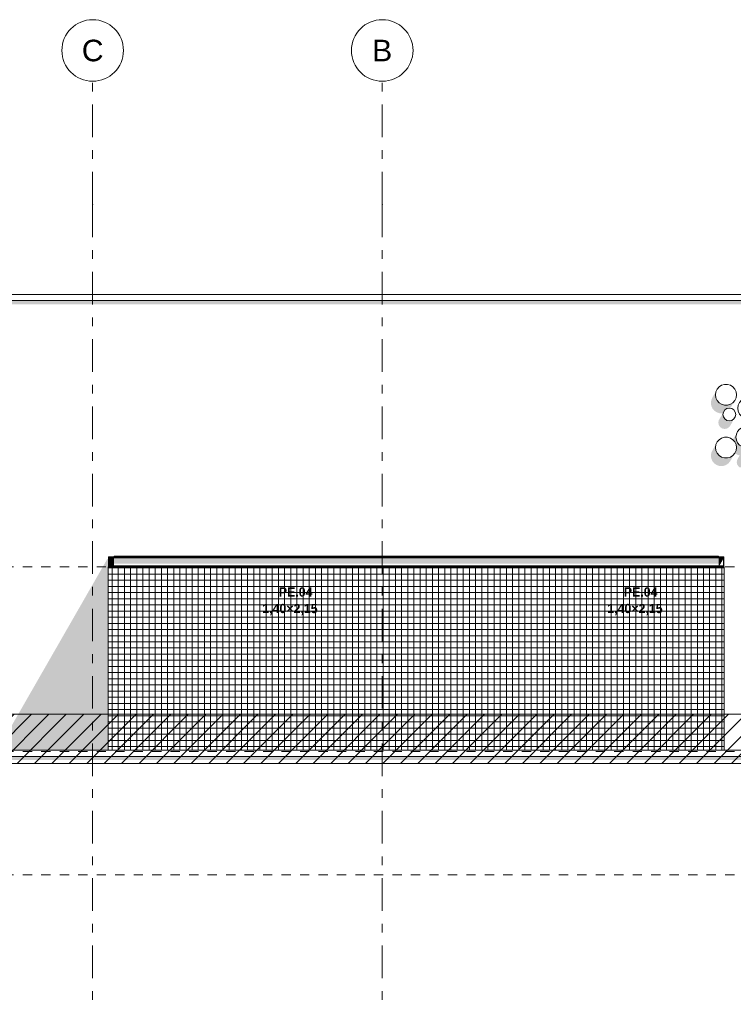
# Model space of a CAD drawing. Header units: millimetres. Extents: x -36476 to 2373, y -53000 to 10500.
# Tile 26 of 35: x -19700 to -13908, y 2508 to 10500. Entities that reach past the tile are written whole.
import ezdxf
from ezdxf.enums import TextEntityAlignment as Align

# ---------------------------------------------------------------- set-up
doc = ezdxf.new("R2010")
doc.units = ezdxf.units.MM
doc.header["$MEASUREMENT"] = 0
doc.linetypes.add('_TIRET COURT 1', pattern=[150, 75, -75])
doc.linetypes.add('Axe', pattern=[546.805537, 264.583325, -105.833328, 70.555556, -105.833328])
for name, color, linetype in [('Nouveau_0', 7, 'Continuous'), ('Nouveau_2D - Dessin général', 7, 'Continuous'), ('Nouveau_2D - Etiquettes 50ème', 7, 'Continuous'), ('Nouveau__Constr - Poutres', 7, 'Continuous'), ('Nouveau__Constr - Serrurerie', 7, 'Continuous'), ('Nouveau__Grille structurelle (axe_trame)', 7, 'Continuous'), ('Nouveau__Murs ext - Bardages', 7, 'Continuous'), ('Nouveau__Murs ext - Périphériques', 7, 'Continuous')]:
    doc.layers.add(name, color=color, linetype=linetype)
doc.styles.add('STYLE_GENERE_1', font='arial.ttf')
doc.styles.add('STYLE_GENERE_3', font='GOTHIC.TTF')

# ---------------------------------------------------------------- blocks, each defined once
blk = doc.blocks.new('Élément de coupe_7')
at = {"layer": 'Nouveau__Murs ext - Périphériques', "linetype": 'Continuous', "lineweight": 13}
blk.add_hatch(color=7, dxfattribs=at).paths.add_polyline_path([(-10779.6, 4520), (-27435.6, 4520), (-27435.6, 4490.7), (-10779.6, 4490.7)])
blk = doc.blocks.new('Élément de coupe_8')
at = {"layer": 'Nouveau__Murs ext - Périphériques', "linetype": 'Continuous', "lineweight": 13}
blk.add_hatch(color=7, dxfattribs=at).paths.add_polyline_path([(-19792.2, 4570), (-18981.4, 4570), (-18981.4, 6060), (-18978.9, 6060), (-18978.9, 6121.7), (-18989.4, 6121.7), (-19792.2, 4722.1)])
blk = doc.blocks.new('Élément de coupe_11')
at = {"layer": 'Nouveau__Murs ext - Périphériques', "linetype": 'Continuous', "lineweight": 13}
for points in [[(-27395.6, 8220), (-27395.6, 8188.3), (-10823.8, 8188.3), (-10805.6, 8220)], [(-14086.6, 7413), (-14090, 7389.1), (-14086.6, 7365.2), (-14076.6, 7343.2), (-14060.8, 7325), (-14040.5, 7312), (-14017.3, 7305.2), (-13993.2, 7305.2), (-13989.6, 7306.2), (-13987.8, 7315.4), (-13976.6, 7332.2), (-13959.8, 7343.4), (-13940, 7347.4), (-13932.4, 7345.9), (-13919.9, 7367.7), (-13909.9, 7389.6), (-13909.3, 7394), (-13911.9, 7390.9), (-13932.2, 7377.9), (-13955.4, 7371.1), (-13979.5, 7371.1), (-14002.7, 7377.9), (-14023, 7390.9), (-14038.8, 7409.2), (-14048.8, 7431.1), (-14052.2, 7455), (-14049.4, 7474.5), (-14062.6, 7459.3), (-14076.6, 7434.9)], [(-14029.6, 7229.6), (-14025.6, 7209.8), (-14014.4, 7193), (-13997.6, 7181.8), (-13977.8, 7177.9), (-13957.9, 7181.8), (-13941.1, 7193), (-13929.9, 7209.8), (-13915.9, 7234.2), (-13912.2, 7253), (-13920.1, 7247.7), (-13940, 7243.8), (-13959.8, 7247.7), (-13976.6, 7258.9), (-13987.8, 7275.7), (-13991.8, 7295.6), (-13991.5, 7296.6), (-14000.4, 7290.7), (-14011.6, 7273.9), (-14025.6, 7249.5)], [(-13911.7, 7090.5), (-13896.1, 7072.5), (-13886, 7050.6), (-13882.6, 7026.7), (-13886, 7002.8), (-13895.6, 6981.8), (-13895.4, 6981.5), (-13875.1, 6968.5), (-13855.7, 6962.8), (-13862.2, 6953.1), (-13876.2, 6928.6), (-13880.1, 6908.8), (-13876.2, 6889), (-13864.9, 6872.2), (-13855.5, 6865.9), (-13801.1, 6865.9), (-13791.7, 6872.2), (-13780.4, 6889), (-13766.4, 6913.4), (-13762.7, 6932.2), (-13770.7, 6926.9), (-13790.5, 6922.9), (-13810.3, 6926.9), (-13827.1, 6938.1), (-13838.3, 6954.9), (-13842.3, 6974.7), (-13838.3, 6994.6), (-13827.1, 7011.4), (-13810.3, 7022.6), (-13790.5, 7026.5), (-13770.7, 7022.6), (-13759.7, 7015.3), (-13754.6, 7024.2), (-13744.6, 7046.2), (-13743.9, 7050.5), (-13746.6, 7047.5), (-13766.9, 7034.4), (-13790, 7027.6), (-13814.2, 7027.6), (-13837.3, 7034.4), (-13857.6, 7047.5), (-13873.4, 7065.7), (-13883.5, 7087.7), (-13886.9, 7111.6), (-13884.1, 7131.1), (-13897.2, 7115.9), (-13911.2, 7091.5)], [(-14086.6, 6984.6), (-14090, 6960.8), (-14086.6, 6936.9), (-14076.5, 6914.9), (-14060.7, 6896.7), (-14040.4, 6883.6), (-14017.3, 6876.8), (-13993.1, 6876.8), (-13970, 6883.6), (-13949.7, 6896.7), (-13933.9, 6914.9), (-13919.9, 6939.3), (-13909.8, 6961.3), (-13909.2, 6965.7), (-13911.9, 6962.6), (-13932.2, 6949.6), (-13955.3, 6942.8), (-13979.5, 6942.8), (-14002.6, 6949.6), (-14022.9, 6962.6), (-14038.7, 6980.8), (-14048.7, 7002.8), (-14052.2, 7026.7), (-14049.4, 7046.2), (-14062.5, 7031), (-14076.5, 7006.6)]]:
    blk.add_hatch(color=7, dxfattribs=at).paths.add_polyline_path(points)
blk = doc.blocks.new('Élément de coupe_12')
at = {"layer": 'Nouveau__Constr - Poutres', "color": 7, "linetype": 'Continuous', "lineweight": 13}
for p, q in [((-27459.6, 4570), (-10755.6, 4570)), ((-27459.6, 4520), (-10755.6, 4520))]:
    blk.add_line(p, q, dxfattribs=at)
blk = doc.blocks.new('Élément de coupe_13')
at = {"layer": 'Nouveau__Murs ext - Bardages', "color": 7, "linetype": 'Continuous', "lineweight": 13}
for p, q in [((-10805.6, 8270), (-27409.6, 8270)), ((-10805.6, 8220), (-27409.6, 8220))]:
    blk.add_line(p, q, dxfattribs=at)
blk = doc.blocks.new('Élément de coupe_76')
at = {"layer": 'Nouveau__Constr - Poutres', "color": 7, "linetype": 'Continuous', "lineweight": 13}
for p, q in [((-13674.2, 7688.8), (-13677.6, 7664.9)), ((-13664.2, 7710.7), (-13674.2, 7688.8)), ((-13648.4, 7729), (-13664.2, 7710.7)), ((-13628.1, 7742), (-13648.4, 7729)), ((-13604.9, 7748.8), (-13628.1, 7742)), ((-13580.8, 7748.8), (-13604.9, 7748.8)), ((-13557.6, 7742), (-13580.8, 7748.8)), ((-13537.3, 7729), (-13557.6, 7742)), ((-13521.5, 7710.7), (-13537.3, 7729)), ((-13511.5, 7688.8), (-13521.5, 7710.7)), ((-13508.1, 7664.9), (-13511.5, 7688.8)), ((-13755.2, 7598.4), (-13772, 7587.1)), ((-13735.4, 7602.3), (-13755.2, 7598.4)), ((-13715.5, 7598.4), (-13735.4, 7602.3)), ((-13698.7, 7587.1), (-13715.5, 7598.4)), ((-13677.6, 7664.9), (-13674.2, 7641)), ((-13674.2, 7641), (-13664.2, 7619.1)), ((-13664.2, 7619.1), (-13648.4, 7600.8)), ((-13648.4, 7600.8), (-13628.1, 7587.8)), ((-13557.6, 7587.8), (-13537.3, 7600.8)), ((-13537.3, 7600.8), (-13521.5, 7619.1)), ((-13521.5, 7619.1), (-13511.5, 7641)), ((-13511.5, 7641), (-13508.1, 7664.9)), ((-14023, 7519.1), (-14038.8, 7500.9)), ((-14002.7, 7532.1), (-14023, 7519.1)), ((-13979.5, 7538.9), (-14002.7, 7532.1)), ((-13955.4, 7538.9), (-13979.5, 7538.9)), ((-13932.2, 7532.1), (-13955.4, 7538.9)), ((-13911.9, 7519.1), (-13932.2, 7532.1)), ((-13896.1, 7500.9), (-13911.9, 7519.1)), ((-13783.2, 7570.3), (-13787.2, 7550.5)), ((-13787.2, 7550.5), (-13783.2, 7530.7)), ((-13772, 7587.1), (-13783.2, 7570.3)), ((-13783.2, 7530.7), (-13772, 7513.9)), ((-13772, 7513.9), (-13755.2, 7502.6)), ((-13715.5, 7502.6), (-13698.7, 7513.9)), ((-13687.5, 7570.3), (-13698.7, 7587.1)), ((-13698.7, 7513.9), (-13687.5, 7530.7)), ((-13683.6, 7550.5), (-13687.5, 7570.3)), ((-13687.5, 7530.7), (-13683.6, 7550.5)), ((-13628.1, 7587.8), (-13604.9, 7581)), ((-13604.9, 7581), (-13580.8, 7581)), ((-13580.8, 7581), (-13557.6, 7587.8)), ((-13512.5, 7539.2), (-13516, 7521.7)), ((-13516, 7521.7), (-13512.5, 7504.2)), ((-13502.6, 7554), (-13512.5, 7539.2)), ((-13487.8, 7563.9), (-13502.6, 7554)), ((-13470.4, 7567.3), (-13487.8, 7563.9)), ((-13452.9, 7563.9), (-13470.4, 7567.3)), ((-13438.1, 7554), (-13452.9, 7563.9)), ((-13428.2, 7539.2), (-13438.1, 7554)), ((-13424.7, 7521.7), (-13428.2, 7539.2)), ((-13428.2, 7504.2), (-13424.7, 7521.7)), ((-13276, 7517.9), (-13291.8, 7499.7)), ((-13255.7, 7531), (-13276, 7517.9)), ((-13232.5, 7537.8), (-13255.7, 7531)), ((-13208.4, 7537.8), (-13232.5, 7537.8)), ((-13185.2, 7531), (-13208.4, 7537.8)), ((-13164.9, 7517.9), (-13185.2, 7531)), ((-13149.1, 7499.7), (-13164.9, 7517.9)), ((-14048.8, 7478.9), (-14052.2, 7455)), ((-14052.2, 7455), (-14048.8, 7431.1)), ((-14038.8, 7500.9), (-14048.8, 7478.9)), ((-13886.1, 7478.9), (-13896.1, 7500.9)), ((-13882.7, 7455), (-13886.1, 7478.9)), ((-13886.1, 7431.1), (-13882.7, 7455)), ((-13755.2, 7502.6), (-13735.4, 7498.7)), ((-13735.4, 7498.7), (-13715.5, 7502.6)), ((-13655, 7480.3), (-13658.9, 7460.5)), ((-13658.9, 7460.5), (-13655, 7440.7)), ((-13643.7, 7497.1), (-13655, 7480.3)), ((-13655, 7440.7), (-13643.7, 7423.9)), ((-13626.9, 7508.4), (-13643.7, 7497.1)), ((-13607.1, 7512.3), (-13626.9, 7508.4)), ((-13587.3, 7508.4), (-13607.1, 7512.3)), ((-13570.5, 7497.1), (-13587.3, 7508.4)), ((-13559.3, 7480.3), (-13570.5, 7497.1)), ((-13570.5, 7423.9), (-13559.3, 7440.7)), ((-13555.3, 7460.5), (-13559.3, 7480.3)), ((-13559.3, 7440.7), (-13555.3, 7460.5)), ((-13512.5, 7504.2), (-13502.6, 7489.4)), ((-13502.6, 7489.4), (-13487.8, 7479.5)), ((-13487.8, 7479.5), (-13470.4, 7476.1)), ((-13470.4, 7476.1), (-13452.9, 7479.5)), ((-13452.9, 7479.5), (-13438.1, 7489.4)), ((-13438.1, 7489.4), (-13428.2, 7504.2)), ((-13301.8, 7477.8), (-13305.3, 7453.9)), ((-13305.3, 7453.9), (-13301.8, 7430)), ((-13291.8, 7499.7), (-13301.8, 7477.8)), ((-13139.1, 7477.8), (-13149.1, 7499.7)), ((-13135.7, 7453.9), (-13139.1, 7477.8)), ((-13139.1, 7430), (-13135.7, 7453.9)), ((-14048.8, 7431.1), (-14038.8, 7409.2)), ((-14038.8, 7409.2), (-14023, 7390.9)), ((-14023, 7390.9), (-14002.7, 7377.9)), ((-14002.7, 7377.9), (-13979.5, 7371.1)), ((-13979.5, 7371.1), (-13955.4, 7371.1)), ((-13955.4, 7371.1), (-13932.2, 7377.9)), ((-13932.2, 7377.9), (-13911.9, 7390.9)), ((-13911.9, 7390.9), (-13896.1, 7409.2)), ((-13896.1, 7409.2), (-13886.1, 7431.1)), ((-13869, 7370.8), (-13872.7, 7346.2)), ((-13858.4, 7393.3), (-13869, 7370.8)), ((-13841.7, 7411.7), (-13858.4, 7393.3)), ((-13820.4, 7424.5), (-13841.7, 7411.7)), ((-13796.2, 7430.6), (-13820.4, 7424.5)), ((-13771.4, 7429.3), (-13796.2, 7430.6)), ((-13748, 7421), (-13771.4, 7429.3)), ((-13728, 7406.2), (-13748, 7421)), ((-13713.2, 7386.2), (-13728, 7406.2)), ((-13721.8, 7343.1), (-13704.8, 7362.8)), ((-13704.8, 7362.8), (-13713.2, 7386.2)), ((-13677.6, 7383.4), (-13704.8, 7362.8)), ((-13646.4, 7397.2), (-13677.6, 7383.4)), ((-13612.9, 7403.4), (-13646.4, 7397.2)), ((-13643.7, 7423.9), (-13626.9, 7412.7)), ((-13626.9, 7412.7), (-13607.1, 7408.7)), ((-13578.8, 7401.7), (-13612.9, 7403.4)), ((-13607.1, 7408.7), (-13587.3, 7412.7)), ((-13587.3, 7412.7), (-13570.5, 7423.9)), ((-13546.1, 7392.1), (-13578.8, 7401.7)), ((-13516.4, 7375.2), (-13546.1, 7392.1)), ((-13491.5, 7351.9), (-13516.4, 7375.2)), ((-13462.6, 7372.6), (-13466, 7348.8)), ((-13452.6, 7394.6), (-13462.6, 7372.6)), ((-13436.8, 7412.8), (-13452.6, 7394.6)), ((-13416.5, 7425.9), (-13436.8, 7412.8)), ((-13393.3, 7432.7), (-13416.5, 7425.9)), ((-13369.2, 7432.7), (-13393.3, 7432.7)), ((-13346, 7425.9), (-13369.2, 7432.7)), ((-13325.7, 7412.8), (-13346, 7425.9)), ((-13309.9, 7394.6), (-13325.7, 7412.8)), ((-13299.9, 7372.6), (-13309.9, 7394.6)), ((-13301.8, 7430), (-13291.8, 7408)), ((-13296.4, 7348.8), (-13299.9, 7372.6)), ((-13291.8, 7408), (-13276, 7389.8)), ((-13276, 7389.8), (-13255.7, 7376.7)), ((-13255.7, 7376.7), (-13232.5, 7369.9)), ((-13232.5, 7369.9), (-13208.4, 7369.9)), ((-13208.4, 7369.9), (-13185.2, 7376.7)), ((-13185.2, 7376.7), (-13164.9, 7389.8)), ((-13164.9, 7389.8), (-13149.1, 7408)), ((-13149.1, 7408), (-13139.1, 7430)), ((-13987.8, 7315.4), (-13991.8, 7295.6)), ((-13991.8, 7295.6), (-13987.8, 7275.7)), ((-13976.6, 7332.2), (-13987.8, 7315.4)), ((-13987.8, 7275.7), (-13976.6, 7258.9)), ((-13959.8, 7343.4), (-13976.6, 7332.2)), ((-13940, 7347.4), (-13959.8, 7343.4)), ((-13920.1, 7343.4), (-13940, 7347.4)), ((-13903.3, 7332.2), (-13920.1, 7343.4)), ((-13892.1, 7315.4), (-13903.3, 7332.2)), ((-13903.3, 7258.9), (-13892.1, 7275.7)), ((-13888.2, 7295.6), (-13892.1, 7315.4)), ((-13892.1, 7275.7), (-13888.2, 7295.6)), ((-13872.7, 7346.2), (-13869.1, 7321.7)), ((-13869.1, 7321.7), (-13858.6, 7299.3)), ((-13858.6, 7299.3), (-13842, 7280.9)), ((-13842, 7280.9), (-13820.9, 7268.1)), ((-13748.9, 7270.9), (-13744.2, 7296.5)), ((-13744.2, 7296.5), (-13735.1, 7320.8)), ((-13735.1, 7320.8), (-13721.8, 7343.1)), ((-13472.7, 7323.4), (-13491.5, 7351.9)), ((-13461, 7291.4), (-13472.7, 7323.4)), ((-13466, 7348.8), (-13462.6, 7324.9)), ((-13462.6, 7324.9), (-13452.6, 7302.9)), ((-13457, 7257.5), (-13461, 7291.4)), ((-13452.6, 7302.9), (-13436.8, 7284.7)), ((-13436.8, 7284.7), (-13416.5, 7271.6)), ((-13346, 7271.6), (-13325.7, 7284.7)), ((-13325.7, 7284.7), (-13309.9, 7302.9)), ((-13309.9, 7302.9), (-13299.9, 7324.9)), ((-13299.9, 7324.9), (-13296.4, 7348.8)), ((-13288.8, 7309.4), (-13292.1, 7294.9)), ((-13292.1, 7294.9), (-13288.8, 7280.4)), ((-13279.6, 7321), (-13288.8, 7309.4)), ((-13288.8, 7280.4), (-13279.6, 7268.7)), ((-13266.1, 7327.5), (-13279.6, 7321)), ((-13251.3, 7327.5), (-13266.1, 7327.5)), ((-13237.9, 7321), (-13251.3, 7327.5)), ((-13228.6, 7309.4), (-13237.9, 7321)), ((-13237.9, 7268.7), (-13228.6, 7280.4)), ((-13225.3, 7294.9), (-13228.6, 7309.4)), ((-13228.6, 7280.4), (-13225.3, 7294.9)), ((-13976.6, 7258.9), (-13959.8, 7247.7)), ((-13959.8, 7247.7), (-13940, 7243.8)), ((-13940, 7243.8), (-13920.1, 7247.7)), ((-13920.1, 7247.7), (-13903.3, 7258.9)), ((-13814.2, 7195.5), (-13837.3, 7188.7)), ((-13820.9, 7268.1), (-13797, 7261.9)), ((-13790, 7195.5), (-13814.2, 7195.5)), ((-13797, 7261.9), (-13772.3, 7262.8)), ((-13766.9, 7188.7), (-13790, 7195.5)), ((-13772.3, 7262.8), (-13748.9, 7270.9)), ((-13748.9, 7270.9), (-13749.5, 7257.5)), ((-13749.5, 7257.5), (-13745.8, 7224.9)), ((-13745.8, 7224.9), (-13735, 7194)), ((-13735, 7194), (-13717.6, 7166.3)), ((-13488.9, 7166.3), (-13471.5, 7194)), ((-13471.5, 7194), (-13460.7, 7224.9)), ((-13460.7, 7224.9), (-13457, 7257.5)), ((-13423.4, 7195.6), (-13441.6, 7182.2)), ((-13402.3, 7203.7), (-13423.4, 7195.6)), ((-13416.5, 7271.6), (-13393.3, 7264.8)), ((-13379.7, 7205.9), (-13402.3, 7203.7)), ((-13393.3, 7264.8), (-13369.2, 7264.8)), ((-13357.4, 7202.1), (-13379.7, 7205.9)), ((-13369.2, 7264.8), (-13346, 7271.6)), ((-13353.5, 7221.9), (-13357.4, 7202.1)), ((-13334.3, 7190.8), (-13357.4, 7202.1)), ((-13342.3, 7238.7), (-13353.5, 7221.9)), ((-13325.4, 7250), (-13342.3, 7238.7)), ((-13305.6, 7253.9), (-13325.4, 7250)), ((-13285.8, 7250), (-13305.6, 7253.9)), ((-13269, 7238.7), (-13285.8, 7250)), ((-13279.6, 7268.7), (-13266.1, 7262.3)), ((-13257.8, 7221.9), (-13269, 7238.7)), ((-13266.1, 7262.3), (-13251.3, 7262.3)), ((-13253.8, 7202.1), (-13257.8, 7221.9)), ((-13257.5, 7182.9), (-13253.8, 7202.1)), ((-13251.3, 7262.3), (-13237.9, 7268.7)), ((-13883.5, 7135.4), (-13886.9, 7111.6)), ((-13873.4, 7157.4), (-13883.5, 7135.4)), ((-13857.6, 7175.6), (-13873.4, 7157.4)), ((-13837.3, 7188.7), (-13857.6, 7175.6)), ((-13746.6, 7175.6), (-13766.9, 7188.7)), ((-13730.8, 7157.4), (-13746.6, 7175.6)), ((-13720.8, 7135.4), (-13730.8, 7157.4)), ((-13717.3, 7111.6), (-13720.8, 7135.4)), ((-13717.6, 7166.3), (-13694.4, 7143.2)), ((-13694.4, 7143.2), (-13666.7, 7125.7)), ((-13666.7, 7125.7), (-13635.8, 7114.9)), ((-13635.8, 7114.9), (-13603.3, 7111.2)), ((-13603.3, 7111.2), (-13570.7, 7114.9)), ((-13570.7, 7114.9), (-13539.8, 7125.7)), ((-13539.8, 7125.7), (-13512.1, 7143.2)), ((-13512.1, 7143.2), (-13488.9, 7166.3)), ((-13464.5, 7143.6), (-13467.6, 7121.2)), ((-13467.6, 7121.2), (-13464.1, 7097.3)), ((-13455.7, 7164.5), (-13464.5, 7143.6)), ((-13441.6, 7182.2), (-13455.7, 7164.5)), ((-13315.6, 7173), (-13334.3, 7190.8)), ((-13303.2, 7150.4), (-13315.6, 7173)), ((-13303.2, 7150.4), (-13284.1, 7155)), ((-13299.3, 7136), (-13303.2, 7150.4)), ((-13301.4, 7097.3), (-13298, 7121.2)), ((-13298, 7121.2), (-13299.3, 7136)), ((-13284.1, 7155), (-13268.1, 7166.4)), ((-13268.1, 7166.4), (-13257.5, 7182.9)), ((-14048.7, 7050.6), (-14052.2, 7026.7)), ((-14038.7, 7072.5), (-14048.7, 7050.6)), ((-14022.9, 7090.8), (-14038.7, 7072.5)), ((-14002.6, 7103.8), (-14022.9, 7090.8)), ((-13979.5, 7110.6), (-14002.6, 7103.8)), ((-13955.3, 7110.6), (-13979.5, 7110.6)), ((-13932.2, 7103.8), (-13955.3, 7110.6)), ((-13911.9, 7090.8), (-13932.2, 7103.8)), ((-13896.1, 7072.5), (-13911.9, 7090.8)), ((-13886, 7050.6), (-13896.1, 7072.5)), ((-13886.9, 7111.6), (-13883.5, 7087.7)), ((-13882.6, 7026.7), (-13886, 7050.6)), ((-13883.5, 7087.7), (-13873.4, 7065.7)), ((-13873.4, 7065.7), (-13857.6, 7047.5)), ((-13857.6, 7047.5), (-13837.3, 7034.4)), ((-13837.3, 7034.4), (-13814.2, 7027.6)), ((-13790, 7027.6), (-13766.9, 7034.4)), ((-13766.9, 7034.4), (-13746.6, 7047.5)), ((-13746.6, 7047.5), (-13730.8, 7065.7)), ((-13730.8, 7065.7), (-13720.8, 7087.7)), ((-13720.8, 7087.7), (-13717.3, 7111.6)), ((-13670.7, 7039.9), (-13674.1, 7016.1)), ((-13660.6, 7061.9), (-13670.7, 7039.9)), ((-13644.8, 7080.1), (-13660.6, 7061.9)), ((-13624.5, 7093.2), (-13644.8, 7080.1)), ((-13601.4, 7100), (-13624.5, 7093.2)), ((-13577.2, 7100), (-13601.4, 7100)), ((-13554.1, 7093.2), (-13577.2, 7100)), ((-13533.8, 7080.1), (-13554.1, 7093.2)), ((-13518, 7061.9), (-13533.8, 7080.1)), ((-13507.9, 7039.9), (-13518, 7061.9)), ((-13504.5, 7016.1), (-13507.9, 7039.9)), ((-13464.1, 7097.3), (-13454.1, 7075.4)), ((-13454.1, 7075.4), (-13438.3, 7057.1)), ((-13438.3, 7057.1), (-13418, 7044.1)), ((-13418, 7044.1), (-13394.8, 7037.3)), ((-13394.8, 7037.3), (-13370.7, 7037.3)), ((-13370.7, 7037.3), (-13347.5, 7044.1)), ((-13347.5, 7044.1), (-13327.2, 7057.1)), ((-13327.2, 7057.1), (-13311.4, 7075.4)), ((-13311.4, 7075.4), (-13301.4, 7097.3)), ((-13301.8, 7049.4), (-13305.3, 7025.5)), ((-13291.8, 7071.4), (-13301.8, 7049.4)), ((-13276, 7089.6), (-13291.8, 7071.4)), ((-13255.7, 7102.6), (-13276, 7089.6)), ((-13232.5, 7109.4), (-13255.7, 7102.6)), ((-13208.4, 7109.4), (-13232.5, 7109.4)), ((-13185.2, 7102.6), (-13208.4, 7109.4)), ((-13164.9, 7089.6), (-13185.2, 7102.6)), ((-13149.1, 7071.4), (-13164.9, 7089.6)), ((-13139.1, 7049.4), (-13149.1, 7071.4)), ((-13135.7, 7025.5), (-13139.1, 7049.4)), ((-14052.2, 7026.7), (-14048.7, 7002.8)), ((-14048.7, 7002.8), (-14038.7, 6980.8)), ((-14038.7, 6980.8), (-14022.9, 6962.6)), ((-14022.9, 6962.6), (-14002.6, 6949.6)), ((-13932.2, 6949.6), (-13911.9, 6962.6)), ((-13911.9, 6962.6), (-13896.1, 6980.8)), ((-13896.1, 6980.8), (-13886, 7002.8)), ((-13886, 7002.8), (-13882.6, 7026.7)), ((-13838.3, 6994.6), (-13842.3, 6974.7)), ((-13842.3, 6974.7), (-13838.3, 6954.9)), ((-13827.1, 7011.4), (-13838.3, 6994.6)), ((-13838.3, 6954.9), (-13827.1, 6938.1)), ((-13810.3, 7022.6), (-13827.1, 7011.4)), ((-13814.2, 7027.6), (-13790, 7027.6)), ((-13790.5, 7026.5), (-13810.3, 7022.6)), ((-13800, 6928.2), (-13800, 7014.8)), ((-13800, 6928.2), (-13741.2, 6962.2)), ((-13770.7, 7022.6), (-13790.5, 7026.5)), ((-13753.9, 7011.4), (-13770.7, 7022.6)), ((-13742.6, 6994.6), (-13753.9, 7011.4)), ((-13753.9, 6938.1), (-13742.6, 6954.9)), ((-13738.7, 6974.7), (-13742.6, 6994.6)), ((-13742.6, 6954.9), (-13738.7, 6974.7)), ((-13674.1, 7016.1), (-13670.7, 6992.2)), ((-13670.7, 6992.2), (-13660.6, 6970.2)), ((-13660.6, 6970.2), (-13644.8, 6952)), ((-13533.8, 6952), (-13518, 6970.2)), ((-13518, 6970.2), (-13507.9, 6992.2)), ((-13507.9, 6992.2), (-13504.5, 7016.1)), ((-13500.2, 6960.6), (-13504.2, 6940.8)), ((-13489, 6977.4), (-13500.2, 6960.6)), ((-13472.2, 6988.7), (-13489, 6977.4)), ((-13452.4, 6992.6), (-13472.2, 6988.7)), ((-13432.5, 6988.7), (-13452.4, 6992.6)), ((-13415.7, 6977.4), (-13432.5, 6988.7)), ((-13404.5, 6960.6), (-13415.7, 6977.4)), ((-13400.6, 6940.8), (-13404.5, 6960.6)), ((-13396.4, 6957.9), (-13400.6, 6940.8)), ((-13386.1, 6972.1), (-13396.4, 6957.9)), ((-13371.3, 6981.4), (-13386.1, 6972.1)), ((-13354, 6984.4), (-13371.3, 6981.4)), ((-13336.8, 6980.6), (-13354, 6984.4)), ((-13322.4, 6970.7), (-13336.8, 6980.6)), ((-13312.7, 6956), (-13322.4, 6970.7)), ((-13309.4, 6938.8), (-13312.7, 6956)), ((-13305.3, 7025.5), (-13301.8, 7001.6)), ((-13301.8, 7001.6), (-13291.8, 6979.7)), ((-13291.8, 6979.7), (-13276, 6961.4)), ((-13276, 6961.4), (-13255.7, 6948.4)), ((-13185.2, 6948.4), (-13164.9, 6961.4)), ((-13164.9, 6961.4), (-13149.1, 6979.7)), ((-13149.1, 6979.7), (-13139.1, 7001.6)), ((-13139.1, 7001.6), (-13135.7, 7025.5)), ((-14002.6, 6949.6), (-13979.5, 6942.8)), ((-13979.5, 6942.8), (-13955.3, 6942.8)), ((-13955.3, 6942.8), (-13932.2, 6949.6)), ((-13800, 6928.2), (-13833.4, 6947.5)), ((-13827.1, 6938.1), (-13810.3, 6926.9)), ((-13810.3, 6926.9), (-13790.5, 6922.9)), ((-13790.5, 6922.9), (-13770.7, 6926.9)), ((-13770.7, 6926.9), (-13753.9, 6938.1)), ((-13649.7, 6876.4), (-13665.5, 6858.2)), ((-13629.4, 6889.5), (-13649.7, 6876.4)), ((-13644.8, 6952), (-13624.5, 6938.9)), ((-13606.2, 6896.3), (-13629.4, 6889.5)), ((-13624.5, 6938.9), (-13601.4, 6932.1)), ((-13582.1, 6896.3), (-13606.2, 6896.3)), ((-13601.4, 6932.1), (-13577.2, 6932.1)), ((-13558.9, 6889.5), (-13582.1, 6896.3)), ((-13577.2, 6932.1), (-13554.1, 6938.9)), ((-13538.6, 6876.4), (-13558.9, 6889.5)), ((-13554.1, 6938.9), (-13533.8, 6952)), ((-13522.8, 6858.2), (-13538.6, 6876.4)), ((-13504.2, 6940.8), (-13500.3, 6921.2)), ((-13500.3, 6921.2), (-13489.4, 6904.6)), ((-13489.4, 6904.6), (-13472.9, 6893.3)), ((-13472.9, 6893.3), (-13453.5, 6889)), ((-13453.5, 6889), (-13433.8, 6892.4)), ((-13433.8, 6892.4), (-13416.9, 6903)), ((-13416.9, 6903), (-13405.3, 6919.2)), ((-13405.3, 6919.2), (-13400.6, 6938.6)), ((-13400.6, 6938.6), (-13400.6, 6940.8)), ((-13400.6, 6938.6), (-13397.1, 6921.2)), ((-13397.1, 6921.2), (-13387.2, 6906.4)), ((-13387.2, 6906.4), (-13372.4, 6896.6)), ((-13372.4, 6896.6), (-13354.9, 6893.1)), ((-13354.9, 6893.1), (-13337.5, 6896.6)), ((-13337.5, 6896.6), (-13322.7, 6906.5)), ((-13322.7, 6906.5), (-13312.8, 6921.3)), ((-13312.8, 6921.3), (-13309.4, 6938.8)), ((-13255.7, 6948.4), (-13232.5, 6941.6)), ((-13232.5, 6941.6), (-13208.4, 6941.6)), ((-13208.4, 6941.6), (-13185.2, 6948.4)), ((-13675.5, 6836.3), (-13678.9, 6812.4)), ((-13678.9, 6812.4), (-13675.5, 6788.5)), ((-13665.5, 6858.2), (-13675.5, 6836.3)), ((-13512.8, 6836.3), (-13522.8, 6858.2)), ((-13509.4, 6812.4), (-13512.8, 6836.3)), ((-13512.8, 6788.5), (-13509.4, 6812.4)), ((-13675.5, 6788.5), (-13665.5, 6766.5)), ((-13665.5, 6766.5), (-13649.7, 6748.3)), ((-13649.7, 6748.3), (-13629.4, 6735.2)), ((-13629.4, 6735.2), (-13606.2, 6728.4)), ((-13606.2, 6728.4), (-13582.1, 6728.4)), ((-13582.1, 6728.4), (-13558.9, 6735.2)), ((-13558.9, 6735.2), (-13538.6, 6748.3)), ((-13538.6, 6748.3), (-13522.8, 6766.5)), ((-13522.8, 6766.5), (-13512.8, 6788.5))]:
    blk.add_line(p, q, dxfattribs=at)
blk = doc.blocks.new('Élément de coupe_99')
at = {"layer": 'Nouveau__Constr - Serrurerie', "linetype": 'Continuous', "lineweight": 13}
blk.add_hatch(color=7, dxfattribs=at).paths.add_polyline_path([(-18938.9, 6083.2), (-14023.9, 6083.2), (-14023.9, 6132), (-18938.9, 6132)])
at = {"layer": 'Nouveau__Constr - Serrurerie', "color": 7, "linetype": 'Continuous', "lineweight": 13}
for p, q in [((-18978.9, 6140), (-13983.9, 6140)), ((-18978.9, 6140), (-18978.9, 6132)), ((-18978.9, 6132), (-13983.9, 6132)), ((-18938.9, 6132), (-18938.9, 6068)), ((-14023.9, 6132), (-14023.9, 6068)), ((-13983.9, 6140), (-13983.9, 6132)), ((-18978.9, 6068), (-18978.9, 6060)), ((-18978.9, 6068), (-13983.9, 6068)), ((-13983.9, 6068), (-13983.9, 6060))]:
    blk.add_line(p, q, dxfattribs=at)
blk = doc.blocks.new('Élément de coupe_258')
at = {"layer": 'Nouveau__Constr - Serrurerie', "linetype": 'Continuous', "lineweight": 13}
for points in [[(-18978.9, 6132), (-18978.9, 6068), (-18973.9, 6068), (-18973.9, 6132)], [(-18973.9, 6132), (-18973.9, 6068), (-18938.9, 6068), (-18938.9, 6132)], [(-14023.9, 6132), (-14023.9, 6068), (-14020.6, 6068), (-13988.9, 6123.3), (-13988.9, 6132)], [(-13988.9, 6123.3), (-13983.9, 6132), (-13988.9, 6132)]]:
    blk.add_hatch(color=7, dxfattribs=at).paths.add_polyline_path(points)
at = {"layer": 'Nouveau__Constr - Serrurerie', "color": 7, "linetype": 'Continuous', "lineweight": 13}
for p, q in [((-18978.9, 6068), (-18978.9, 6132)), ((-18973.9, 6132), (-18973.9, 6068)), ((-13988.9, 6132), (-13988.9, 6068)), ((-13983.9, 6068), (-13983.9, 6132))]:
    blk.add_line(p, q, dxfattribs=at)
blk = doc.blocks.new('Élément de coupe_259')
at = {"layer": 'Nouveau__Constr - Serrurerie', "linetype": 'Continuous', "lineweight": 5}
h = blk.add_hatch(dxfattribs=at)
h.set_pattern_fill('Grille_50x50', style=0, pattern_type=2)
h.set_pattern_definition([(0, (-2e-09, 203), (2e-10, 500), []), (90, (-2e-09, 203), (-500, 0), [])])
h.paths.add_polyline_path([(-18933.9, 6145), (-18933.9, 6140), (-14028.9, 6140), (-14028.9, 6145)])
at = {"layer": 'Nouveau__Constr - Serrurerie', "color": 7, "linetype": 'Continuous', "lineweight": 13}
for p, q in [((-18933.9, 6145), (-14028.9, 6145)), ((-18933.9, 6140), (-18933.9, 6145)), ((-14028.9, 6140), (-14028.9, 6145))]:
    blk.add_line(p, q, dxfattribs=at)
blk = doc.blocks.new('Élément de coupe_260')
at = {"layer": 'Nouveau__Constr - Serrurerie', "linetype": 'Continuous', "lineweight": 5}
h = blk.add_hatch(dxfattribs=at)
h.set_pattern_fill('Faïence_5x5', style=0, pattern_type=2)
h.set_pattern_definition([(0, (0, 3e-12), (0, 50), []), (90, (0, 3e-12), (-50, 0), [])])
h.paths.add_polyline_path([(-18961.4, 6060), (-18961.4, 4570), (-13981.4, 4570), (-13981.4, 6060)])
at = {"layer": 'Nouveau__Constr - Serrurerie', "color": 7, "linetype": 'Continuous', "lineweight": 5}
for p, q in [((-13981.4, 6060), (-18961.4, 6060)), ((-13981.4, 4570), (-13981.4, 6060))]:
    blk.add_line(p, q, dxfattribs=at)
blk = doc.blocks.new('Élément de coupe_261')
at = {"layer": 'Nouveau__Constr - Serrurerie', "linetype": 'Continuous', "lineweight": 5}
h = blk.add_hatch(dxfattribs=at)
h.set_pattern_fill('Faïence_5x5', style=0, pattern_type=2)
h.set_pattern_definition([(4e-13, (9e-10, 3e-10), (0, 50), []), (90, (9e-10, 3e-10), (-50, 0), [])])
h.paths.add_polyline_path([(-18981.4, 4570), (-18961.4, 4570), (-18961.4, 6060), (-18981.4, 6060)])
at = {"layer": 'Nouveau__Constr - Serrurerie', "color": 7, "linetype": 'Continuous', "lineweight": 5}
for p, q in [((-18961.4, 6060), (-18981.4, 6060)), ((-18981.4, 6060), (-18981.4, 4570))]:
    blk.add_line(p, q, dxfattribs=at)
blk = doc.blocks.new('Marque grille standard[3]', base_point=(-19107.6, 10000))
at = {"layer": 'Nouveau__Grille structurelle (axe_trame)', "color": 1, "linetype": 'Axe', "lineweight": 20}
for q in [(-19107.6, 10000), (-19107.6, -3000)]:
    blk.add_line((-19107.6, 9000), q, dxfattribs=at)
at = {"layer": 'Nouveau__Grille structurelle (axe_trame)', "color": 7, "linetype": 'Continuous', "lineweight": 13}
blk.add_circle((-19107.6, 10250), 250, dxfattribs=at)
at = {"layer": 'Nouveau__Grille structurelle (axe_trame)', "color": 1, "linetype": 'Axe', "lineweight": 20}
blk.add_point((-19107.6, 9000), dxfattribs=at)
blk.add_point((-19107.6, 9000), dxfattribs=at)
at = {"layer": 'Nouveau__Grille structurelle (axe_trame)', "color": 7, "lineweight": 13, "style": 'STYLE_GENERE_1'}
for tag, p in [('AC_MarkerText_1_0', (-19107.6, 10337.5)), ('AC_MarkerText_1_1', (-19107.6, -4162.5))]:
    blk.add_attdef(tag, text='', height=175, rotation=360, dxfattribs=at).set_placement(p, align=Align.TOP_CENTER)
blk = doc.blocks.new('Marque grille standard[4]', base_point=(-16757.6, 10000))
at = {"layer": 'Nouveau__Grille structurelle (axe_trame)', "color": 1, "linetype": 'Axe', "lineweight": 20}
for q in [(-16757.6, 10000), (-16757.6, -3000)]:
    blk.add_line((-16757.6, 9000), q, dxfattribs=at)
at = {"layer": 'Nouveau__Grille structurelle (axe_trame)', "color": 7, "linetype": 'Continuous', "lineweight": 13}
blk.add_circle((-16757.6, 10250), 250, dxfattribs=at)
at = {"layer": 'Nouveau__Grille structurelle (axe_trame)', "color": 1, "linetype": 'Axe', "lineweight": 20}
blk.add_point((-16757.6, 9000), dxfattribs=at)
blk.add_point((-16757.6, 9000), dxfattribs=at)
at = {"layer": 'Nouveau__Grille structurelle (axe_trame)', "color": 7, "lineweight": 13, "style": 'STYLE_GENERE_1'}
for tag, p in [('AC_MarkerText_1_0', (-16757.6, 10337.5)), ('AC_MarkerText_1_1', (-16757.6, -4162.5))]:
    blk.add_attdef(tag, text='', height=175, rotation=360, dxfattribs=at).set_placement(p, align=Align.TOP_CENTER)

msp = doc.modelspace()

# ---------------------------------------------------------------- hatches: boundary and pattern name
at = {"layer": 'Nouveau_0', "linetype": 'Continuous', "lineweight": 0}
h = msp.add_hatch(dxfattribs=at)
h.set_pattern_fill('Blocs_maçonnerie', color=112, style=0, pattern_type=2)
h.set_pattern_definition([(45, (0, 0), (-70.71068, 70.71068), [])])
h.paths.add_polyline_path([(-28078.7, 4861.7), (-10394.7, 4861.7), (-10394.7, 4461.7), (-28078.7, 4461.7)])

# ---------------------------------------------------------------- linework, layer by layer
at = {"layer": 'Nouveau_0', "color": 112, "linetype": 'Continuous', "lineweight": 0, "flags": 128}
msp.add_lwpolyline([(-28078.7, 4861.7), (-10394.7, 4861.7), (-10394.7, 4461.7), (-28078.7, 4461.7)], close=True, dxfattribs=at)
at = {"layer": 'Nouveau_2D - Dessin général', "color": 7, "linetype": '_TIRET COURT 1', "lineweight": 13}
for p, q in [((-10749.6, 8220), (-29526.4, 8220)), ((-10749.6, 6060), (-28433.6, 6060)), ((-10749.6, 4560), (-29526.4, 4560)), ((-10749.6, 3560), (-29526.4, 3560))]:
    msp.add_line(p, q, dxfattribs=at)

# ---------------------------------------------------------------- block references
at = {"layer": 'Nouveau__Constr - Poutres', "lineweight": 0}
for name in ['Élément de coupe_76', 'Élément de coupe_12']:
    msp.add_blockref(name, (0, 0), dxfattribs=at)
at = {"layer": 'Nouveau__Constr - Serrurerie', "lineweight": 0}
for name in ['Élément de coupe_99', 'Élément de coupe_258', 'Élément de coupe_259', 'Élément de coupe_261', 'Élément de coupe_260']:
    msp.add_blockref(name, (0, 0), dxfattribs=at)
at = {"layer": 'Nouveau__Grille structurelle (axe_trame)', "color": 7, "linetype": 'Continuous', "lineweight": 13}
ref = msp.add_blockref('Marque grille standard[3]', (-19107.6, 10000), dxfattribs=at)
ref.add_attrib('AC_MarkerText_1', 'C', dxfattribs={"color": 7, "lineweight": 13, "height": 175, "rotation": 360, "style": 'STYLE_GENERE_1'}).set_placement((-19107.6, 10337.5), align=Align.TOP_CENTER)
ref = msp.add_blockref('Marque grille standard[4]', (-16757.6, 10000), dxfattribs=at)
ref.add_attrib('AC_MarkerText_1', 'B', dxfattribs={"color": 7, "lineweight": 13, "height": 175, "rotation": 360, "style": 'STYLE_GENERE_1'}).set_placement((-16757.6, 10337.5), align=Align.TOP_CENTER)
at = {"layer": 'Nouveau__Murs ext - Bardages', "lineweight": 0}
msp.add_blockref('Élément de coupe_13', (0, 0), dxfattribs=at)
at = {"layer": 'Nouveau__Murs ext - Périphériques', "lineweight": 0}
for name in ['Élément de coupe_11', 'Élément de coupe_8', 'Élément de coupe_7']:
    msp.add_blockref(name, (0, 0), dxfattribs=at)

# ---------------------------------------------------------------- texts
at = {"layer": 'Nouveau_2D - Etiquettes 50ème', "color": 7, "linetype": 'Continuous', "lineweight": 13, "char_height": 75, "attachment_point": 8, "line_spacing_factor": 1.071211, "style": 'STYLE_GENERE_3'}
for insert in [(-17506.4, 5666.1), (-14706.4, 5666.1)]:
    msp.add_mtext('{\\fCentury Gothic|b1|i0|c0|p0;\\W3.31748; }{\\A1;\\fCentury Gothic|b1|i0|c0|p0;PE.04 }\\P{\\A1;\\fCentury Gothic|b1|i0|c0|p0;1,40×2,15}', dxfattribs=dict(at, insert=insert))

doc.saveas('drawing.dxf')
